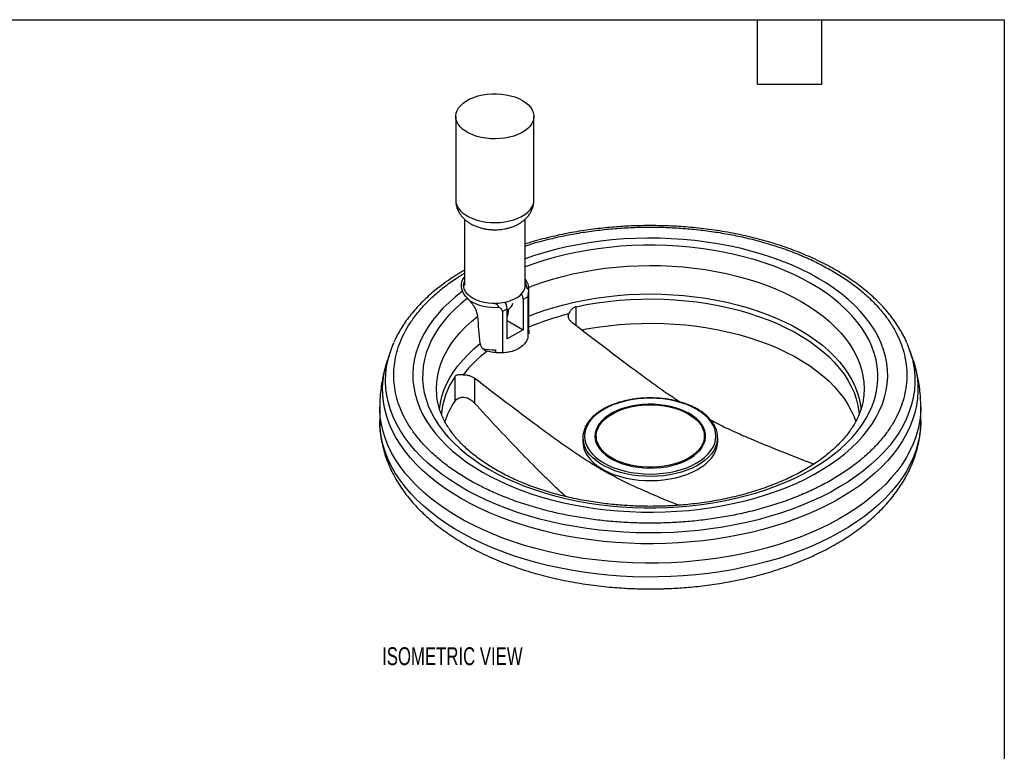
# Model space of a CAD drawing. Header units: inches. Extents: x 0.5 to 21.5, y 0.5 to 16.5.
# Tile 3 of 3: x 12.3 to 21.5, y 9.7 to 16.5. Entities that reach past the tile are written whole.
import ezdxf

# ---------------------------------------------------------------- set-up
doc = ezdxf.new("R2010")
doc.units = ezdxf.units.IN
doc.header["$LTSCALE"] = 2
doc.header["$MEASUREMENT"] = 0
doc.layers.add('TEXT', color=140, linetype='Continuous', lineweight=25)
doc.styles.add('SLDTEXTSTYLE0', font='TXT', dxfattribs={"width": 0.7})

msp = doc.modelspace()

# ---------------------------------------------------------------- linework, layer by layer
for p, q in [((16.389971, 15.599209), (16.389971, 14.818905)), ((17.117971, 14.818905), (17.117971, 15.599209)), ((16.470507, 14.641995), (16.470507, 14.022959)), ((17.037436, 14.022344), (17.037436, 14.641947)), ((17.043953, 14.035571), (17.037436, 14.031808)), ((17.069971, 13.60489), (17.069971, 14.002385)), ((16.739035, 13.859546), (16.732125, 13.855556)), ((17.061865, 13.917888), (17.018146, 13.89265)), ((17.018146, 13.89265), (17.018146, 13.610453)), ((17.061865, 13.917888), (17.061865, 13.530081)), ((16.868805, 13.806437), (16.825087, 13.781199)), ((16.825087, 13.781199), (16.825087, 13.393392)), ((16.868805, 13.52424), (16.868805, 13.806437)), ((16.879956, 13.775226), (16.879956, 13.802346)), ((17.510896, 13.650328), (17.510896, 13.824462)), ((16.868805, 13.696666), (17.018146, 13.610453)), ((17.018146, 13.610453), (16.868805, 13.52424)), ((17.069971, 13.60489), (17.069934, 13.602098)), ((17.069934, 13.602098), (17.069934, 13.571013)), ((15.781224, 13.409141), (15.753987, 13.327642)), ((16.758807, 13.422488), (16.758807, 13.395505)), ((20.650265, 13.327642), (20.623028, 13.409141)), ((16.381667, 13.172572), (16.381667, 12.945827)), ((16.565569, 13.15758), (16.565569, 12.924439)), ((16.213931, 12.987794), (16.213577, 12.991176)), ((15.682126, 12.889288), (15.682126, 12.760178)), ((20.722126, 12.760178), (20.722126, 12.889288)), ((17.574126, 12.60558), (17.574126, 12.566386)), ((17.698126, 12.618644), (17.698126, 12.566386)), ((17.698126, 12.566386), (17.698457, 12.555838)), ((18.705795, 12.555838), (18.706126, 12.566386)), ((18.706126, 12.566386), (18.706126, 12.618644)), ((18.830126, 12.566386), (18.830126, 12.60558))]:
    msp.add_line(p, q)
at = {"flags": 128}
for points in [[(17.011358, 15.747795), (17.041037, 15.72841), (17.066364, 15.707065), (17.086956, 15.684086), (17.1025, 15.65982), (17.112761, 15.634636), (17.117583, 15.608914), (17.116893, 15.583045), (17.110701, 15.557421), (17.099102, 15.532431), (17.082271, 15.508453), (17.060463, 15.48585), (17.034009, 15.464967), (17.00331, 15.446118), (16.968831, 15.429589), (16.931095, 15.415633), (16.890674, 15.404458), (16.848181, 15.396237), (16.80426, 15.391092), (16.759577, 15.389101), (16.714808, 15.390296), (16.670633, 15.394658), (16.627722, 15.402121), (16.586724, 15.412571), (16.548262, 15.42585), (16.512918, 15.441758), (16.481228, 15.460052), (16.453672, 15.480456), (16.430669, 15.502659), (16.412567, 15.526327), (16.39964, 15.551099), (16.392084, 15.576601), (16.390014, 15.602445), (16.393462, 15.62824), (16.402374, 15.653596), (16.416617, 15.678126), (16.435973, 15.701461), (16.460149, 15.723245), (16.48878, 15.743149), (16.521431, 15.760871), (16.557607, 15.776143), (16.596759, 15.788732), (16.638295, 15.798449), (16.681584, 15.805145), (16.725971, 15.808719), (16.770782, 15.809118), (16.815338, 15.806334), (16.858964, 15.800411), (16.900999, 15.791437), (16.940804, 15.77955), (16.977777, 15.764929), (17.011358, 15.747795)], [(16.389971, 14.818905), (16.392084, 14.796296), (16.39964, 14.770795), (16.412567, 14.746022), (16.430669, 14.722355), (16.453672, 14.700151), (16.481228, 14.679747), (16.512918, 14.661453), (16.548262, 14.645546), (16.586724, 14.632266), (16.627722, 14.621816), (16.670633, 14.614354), (16.714808, 14.609992), (16.759577, 14.608797), (16.80426, 14.610787), (16.848181, 14.615932), (16.890674, 14.624154), (16.931095, 14.635328), (16.968831, 14.649285), (17.00331, 14.665813), (17.034009, 14.684662), (17.060463, 14.705546), (17.082271, 14.728148), (17.099102, 14.752126), (17.110701, 14.777117), (17.116893, 14.802741), (17.117971, 14.818905)], [(16.453399, 13.968942), (16.388087, 13.917678), (16.32728, 13.8646), (16.27113, 13.809839), (16.219774, 13.753531), (16.173342, 13.695816), (16.131948, 13.636837), (16.095695, 13.576741), (16.064673, 13.515677), (16.03896, 13.453796), (16.018618, 13.391253), (16.003699, 13.328203), (15.99424, 13.264802), (15.990264, 13.201207), (15.99178, 13.137577), (15.998786, 13.07407), (16.011264, 13.010843), (16.029183, 12.948054), (16.052497, 12.885858), (16.081151, 12.824409), (16.115071, 12.763861), (16.154175, 12.704364), (16.198364, 12.646065), (16.24753, 12.589109), (16.30155, 12.533638), (16.360289, 12.47979), (16.423603, 12.427697), (16.491334, 12.37749), (16.563313, 12.329294), (16.639362, 12.283227), (16.719292, 12.239405), (16.802904, 12.197936), (16.889992, 12.158923), (16.980337, 12.122463), (17.073717, 12.088647), (17.1699, 12.057558), (17.268646, 12.029274), (17.36971, 12.003865), (17.472841, 11.981394), (17.577784, 11.961917), (17.684276, 11.945483), (17.792055, 11.932131), (17.900853, 11.921896), (18.010398, 11.914802), (18.12042, 11.910868), (18.230645, 11.910103), (18.340798, 11.912508), (18.450608, 11.918079), (18.5598, 11.926801), (18.668104, 11.938652), (18.775251, 11.953603), (18.880974, 11.971618), (18.985012, 11.99265), (19.087105, 12.016649), (19.187001, 12.043553), (19.284451, 12.073298), (19.379213, 12.105808), (19.471051, 12.141003), (19.559739, 12.178795), (19.645055, 12.219091), (19.726787, 12.261791), (19.804734, 12.306789), (19.8787, 12.353972), (19.948502, 12.403224), (20.013968, 12.454422), (20.074934, 12.507439), (20.131249, 12.562144), (20.182774, 12.618401), (20.229379, 12.676069), (20.27095, 12.735006), (20.307383, 12.795066), (20.338588, 12.856099), (20.364488, 12.917953), (20.385017, 12.980476), (20.400125, 13.043511), (20.409775, 13.106903), (20.413942, 13.170493), (20.412616, 13.234125), (20.405801, 13.297639), (20.393513, 13.360878), (20.375783, 13.423686), (20.352655, 13.485905), (20.324186, 13.547382), (20.290448, 13.607964), (20.251523, 13.6675), (20.207508, 13.725844), (20.158514, 13.782848), (20.104661, 13.838373), (20.046083, 13.89228), (19.982926, 13.944436), (19.915346, 13.99471), (19.843512, 14.042979), (19.767601, 14.089121), (19.687803, 14.133024), (19.604315, 14.174576), (19.517345, 14.213676), (19.427108, 14.250226), (19.33383, 14.284136), (19.237741, 14.315321), (19.13908, 14.343704), (19.038093, 14.369214), (18.935029, 14.391788), (18.830145, 14.41137), (18.723702, 14.427911), (18.615963, 14.44137), (18.507197, 14.451715), (18.397673, 14.458918), (18.287663, 14.462962), (18.177441, 14.463838), (18.06728, 14.461542), (17.957454, 14.456082), (17.848236, 14.447469), (17.739896, 14.435726), (17.632705, 14.420882), (17.526927, 14.402974), (17.422827, 14.382045), (17.320661, 14.358149), (17.220685, 14.331344), (17.123146, 14.301697), (17.037436, 14.272571)], [(16.498791, 13.903436), (16.436867, 13.85261), (16.37949, 13.800036), (16.326807, 13.745849), (16.278954, 13.690189), (16.236054, 13.633199), (16.198217, 13.575026), (16.165542, 13.51582), (16.138112, 13.455733), (16.115998, 13.394921), (16.099256, 13.333538), (16.087931, 13.271745), (16.082051, 13.209699), (16.081631, 13.147561), (16.086672, 13.085491), (16.097161, 13.023648), (16.113072, 12.962193), (16.134363, 12.901282), (16.16098, 12.841073), (16.192854, 12.781722), (16.229902, 12.72338), (16.27203, 12.666198), (16.319129, 12.610324), (16.371078, 12.555902), (16.427742, 12.503071), (16.488977, 12.451967), (16.554623, 12.402723), (16.624513, 12.355465), (16.698466, 12.310314), (16.776292, 12.267388), (16.857789, 12.226796), (16.942749, 12.188643), (17.030953, 12.153028), (17.122173, 12.120041), (17.216174, 12.089769), (17.312715, 12.062289), (17.411546, 12.037672), (17.512414, 12.015981), (17.615058, 11.997272), (17.719214, 11.981593), (17.824613, 11.968985), (17.930985, 11.959481), (18.038055, 11.953103), (18.145548, 11.94987), (18.253187, 11.949789), (18.360694, 11.952861), (18.467792, 11.959077), (18.574206, 11.968422), (18.679663, 11.980872), (18.783889, 11.996394), (18.886617, 12.014949), (18.987581, 12.036488), (19.086523, 12.060957), (19.183188, 12.088292), (19.277325, 12.118423), (19.368694, 12.151272), (19.457057, 12.186754), (19.542189, 12.224779), (19.62387, 12.265249), (19.701888, 12.308058), (19.776045, 12.353097), (19.846147, 12.400251), (19.912015, 12.449396), (19.97348, 12.500407), (20.030382, 12.553153), (20.082576, 12.607498), (20.129927, 12.663301), (20.172312, 12.720419), (20.209624, 12.778705), (20.241765, 12.838008), (20.268653, 12.898177), (20.290219, 12.959055), (20.306406, 13.020487), (20.317175, 13.082314), (20.322496, 13.144376), (20.322356, 13.206514), (20.316755, 13.268569), (20.305708, 13.330379), (20.289243, 13.391786), (20.267403, 13.452632), (20.240244, 13.51276), (20.207836, 13.572015), (20.170262, 13.630244), (20.127619, 13.687299), (20.080017, 13.74303), (20.027578, 13.797296), (19.970438, 13.849956), (19.908744, 13.900875), (19.842655, 13.949922), (19.77234, 13.996969), (19.697981, 14.041897), (19.619769, 14.084589), (19.537907, 14.124936), (19.452604, 14.162833), (19.36408, 14.198182), (19.272564, 14.230894), (19.178291, 14.260883), (19.081504, 14.288073), (18.982452, 14.312393), (18.88139, 14.333781), (18.778579, 14.352181), (18.674284, 14.367547), (18.568772, 14.379838), (18.462316, 14.389023), (18.355189, 14.395078), (18.247669, 14.397989), (18.140031, 14.397746), (18.032553, 14.394351), (17.925512, 14.387813), (17.819184, 14.378149), (17.713841, 14.365382), (17.609756, 14.349547), (17.507197, 14.330684), (17.406428, 14.308842), (17.307708, 14.284076), (17.211291, 14.256451), (17.117427, 14.226038), (17.037436, 14.197147)], [(17.069937, 14.005085), (17.111367, 14.021168), (17.200205, 14.05284), (17.291796, 14.081782), (17.385887, 14.107913), (17.482221, 14.131162), (17.580534, 14.151466), (17.680554, 14.168767), (17.782007, 14.183019), (17.884614, 14.194183), (17.988093, 14.202228), (18.092161, 14.207132), (18.196531, 14.208881), (18.300916, 14.20747), (18.40503, 14.202904), (18.508586, 14.195195), (18.6113, 14.184364), (18.71289, 14.170441), (18.813077, 14.153464), (18.911585, 14.13348), (19.008144, 14.110543), (19.102489, 14.084718), (19.194359, 14.056073), (19.283504, 14.02469), (19.369678, 13.990652), (19.452643, 13.954055), (19.532173, 13.914999), (19.608049, 13.87359), (19.680062, 13.829944), (19.748015, 13.784179), (19.81172, 13.736421), (19.871003, 13.686802), (19.9257, 13.635458), (19.975662, 13.582529), (20.020752, 13.528163), (20.060845, 13.472507), (20.095831, 13.415714), (20.125614, 13.357942), (20.150112, 13.299347), (20.169259, 13.240093), (20.183001, 13.18034), (20.1913, 13.120254), (20.194134, 13.06), (20.191495, 12.999742), (20.190199, 12.986667)], [(16.732125, 13.855556), (16.692373, 13.858891), (16.653797, 13.865357), (16.617132, 13.874829), (16.583078, 13.887128), (16.552284, 13.902019), (16.525339, 13.919217), (16.502757, 13.938395), (16.484967, 13.959186), (16.472311, 13.981194), (16.465029, 14.003999), (16.463259, 14.027166), (16.467037, 14.050253), (16.470507, 14.060435)], [(17.037436, 14.060435), (17.038176, 14.058519), (17.043953, 14.035571)], [(16.761015, 13.858062), (16.788517, 13.859231), (16.827337, 13.863588), (16.86473, 13.87102), (16.899966, 13.881385), (16.932361, 13.89448), (16.961284, 13.91005), (16.986172, 13.927792), (17.00654, 13.947361), (17.021992, 13.968376), (17.032228, 13.990428), (17.037047, 14.013088), (17.037436, 14.021652)], [(17.069971, 13.73635), (17.123589, 13.75741), (17.212, 13.789017), (17.303182, 13.81788), (17.396882, 13.843918), (17.492836, 13.867059), (17.590777, 13.887237), (17.690429, 13.904396), (17.791514, 13.918488), (17.893749, 13.929473), (17.996847, 13.937321), (18.10052, 13.94201), (18.204477, 13.943527), (18.308428, 13.941866), (18.412081, 13.937034), (18.515146, 13.929044), (18.617335, 13.917917), (18.718361, 13.903686), (18.817942, 13.886389), (18.915799, 13.866076), (19.011657, 13.842803), (19.105248, 13.816635), (19.196311, 13.787646), (19.28459, 13.755917), (19.369838, 13.721537), (19.451817, 13.684602), (19.530296, 13.645214), (19.605056, 13.603486), (19.675889, 13.559533), (19.742594, 13.513479), (19.804987, 13.465452), (19.862891, 13.415587), (19.916145, 13.364024), (19.9646, 13.310906), (20.00812, 13.256384), (20.046583, 13.200609), (20.079882, 13.143737), (20.107923, 13.085928), (20.130627, 13.027344), (20.147932, 12.968149), (20.159789, 12.908508), (20.16518, 12.862431)], [(17.510896, 13.824462), (17.609064, 13.844266), (17.708922, 13.861016), (17.810188, 13.874664), (17.912571, 13.885173), (18.01578, 13.892511), (18.11952, 13.896658), (18.223496, 13.897602), (18.32741, 13.895341), (18.430968, 13.88988), (18.533873, 13.881236), (18.635832, 13.869433), (18.736554, 13.854505), (18.835752, 13.836494), (18.933143, 13.815452), (19.028449, 13.791438), (19.121399, 13.764521), (19.211727, 13.734779), (19.299176, 13.702295), (19.383496, 13.667162), (19.464448, 13.629481), (19.541799, 13.589359), (19.61533, 13.54691), (19.684831, 13.502256), (19.750104, 13.455524), (19.810962, 13.406847), (19.867232, 13.356364), (19.918753, 13.304218), (19.965379, 13.25056), (20.006977, 13.19554), (20.043427, 13.139318), (20.074626, 13.082052), (20.100486, 13.023906), (20.120932, 12.965047), (20.135905, 12.905641), (20.145364, 12.845859), (20.147679, 12.820763)], [(16.213577, 12.991176), (16.212568, 13.001893), (16.210125, 13.062153), (16.213154, 13.122404), (16.221649, 13.182481), (16.235584, 13.242219), (16.254923, 13.301453), (16.279611, 13.36002), (16.309582, 13.417761), (16.344752, 13.474515), (16.385025, 13.530128), (16.430291, 13.584446), (16.480425, 13.63732), (16.535289, 13.688605), (16.594733, 13.73816)], [(17.565533, 13.609158), (17.609064, 13.617521), (17.708922, 13.634271), (17.810188, 13.64792), (17.912571, 13.658428), (18.01578, 13.665766), (18.11952, 13.669914), (18.223496, 13.670858), (18.32741, 13.668596), (18.430968, 13.663136), (18.533873, 13.654492), (18.635832, 13.642689), (18.736554, 13.62776), (18.835752, 13.609749), (18.933143, 13.588707), (19.028449, 13.564693), (19.121399, 13.537777), (19.211727, 13.508034), (19.299176, 13.47555), (19.383496, 13.440417), (19.464448, 13.402736), (19.541799, 13.362614), (19.61533, 13.320166), (19.684831, 13.275512), (19.750104, 13.228779), (19.810962, 13.180102), (19.867232, 13.129619), (19.918753, 13.077474), (19.965379, 13.023815), (20.006977, 12.968796), (20.043427, 12.912573), (20.074626, 12.855307), (20.100486, 12.797162), (20.1166, 12.752241)], [(16.239214, 12.864146), (16.239521, 12.867678), (16.247643, 12.927527), (16.261238, 12.987045), (16.280267, 13.046064), (16.304678, 13.104419), (16.334402, 13.161947), (16.369355, 13.218486), (16.40944, 13.27388), (16.454544, 13.327971), (16.504542, 13.38061), (16.559293, 13.431648), (16.618644, 13.480943)], [(20.650265, 13.327642), (20.656967, 13.306761), (20.674712, 13.240059), (20.687023, 13.172951), (20.69387, 13.105583), (20.69524, 13.038103), (20.69113, 12.970661), (20.681549, 12.903405), (20.666517, 12.836481), (20.646068, 12.770038), (20.620247, 12.704221), (20.58911, 12.639175), (20.552726, 12.575043), (20.511174, 12.511966), (20.464548, 12.450083), (20.412947, 12.389529), (20.356487, 12.330439), (20.295291, 12.272941), (20.229494, 12.217162), (20.15924, 12.163224), (20.084685, 12.111247), (20.00599, 12.061345), (19.923331, 12.013627), (19.836888, 11.968198), (19.746851, 11.925157), (19.653419, 11.884601), (19.556797, 11.846617), (19.457196, 11.811289), (19.354837, 11.778696), (19.249944, 11.748907), (19.142748, 11.72199), (19.033483, 11.698003), (18.922392, 11.676999), (18.809717, 11.659024), (18.695706, 11.644118), (18.580611, 11.632313), (18.464683, 11.623635), (18.348178, 11.618104), (18.231352, 11.615731), (18.114462, 11.616522), (17.997765, 11.620475), (17.881517, 11.627582), (17.765974, 11.637826), (17.651389, 11.651185), (17.538015, 11.66763), (17.426101, 11.687125), (17.315893, 11.709627), (17.207633, 11.735086), (17.101559, 11.763447), (16.997904, 11.794646), (16.896897, 11.828616), (16.798758, 11.865282), (16.703705, 11.904563), (16.611945, 11.946373), (16.523681, 11.99062), (16.439107, 12.037206), (16.358408, 12.08603), (16.281762, 12.136984), (16.209337, 12.189955), (16.141293, 12.244829), (16.077779, 12.301483), (16.018935, 12.359793), (15.96489, 12.419632), (15.915763, 12.480867), (15.871661, 12.543364), (15.832683, 12.606986), (15.798913, 12.671592), (15.770426, 12.737042), (15.747285, 12.80319), (15.729539, 12.869892), (15.717229, 12.937001), (15.710382, 13.004368), (15.709011, 13.071848), (15.713122, 13.13929), (15.722703, 13.206546), (15.737735, 13.27347), (15.753987, 13.327642)], [(20.643609, 13.33788), (20.648738, 13.315564), (20.66041, 13.248668), (20.666597, 13.181528), (20.667285, 13.114295), (20.662472, 13.047118), (20.652169, 12.980147), (20.636399, 12.913531), (20.615197, 12.84742), (20.588611, 12.78196), (20.5567, 12.717299), (20.519534, 12.653579), (20.477198, 12.590944), (20.429785, 12.529533), (20.377401, 12.469483), (20.320163, 12.410928), (20.258199, 12.353999), (20.191647, 12.298822), (20.120656, 12.245522), (20.045384, 12.194216), (19.965999, 12.145019), (19.882678, 12.098042), (19.795607, 12.053389), (19.70498, 12.011159), (19.611, 11.971447), (19.513876, 11.934341), (19.413825, 11.899925), (19.31107, 11.868275), (19.205841, 11.839461), (19.098372, 11.813548), (18.988903, 11.790594), (18.877678, 11.770649), (18.764947, 11.75376), (18.650959, 11.739962), (18.53597, 11.729288), (18.420235, 11.72176), (18.304015, 11.717395), (18.187566, 11.716204), (18.071151, 11.718189), (17.955027, 11.723346), (17.839455, 11.731662), (17.724692, 11.74312), (17.610995, 11.757694), (17.498616, 11.775351), (17.387808, 11.796052), (17.278816, 11.819751), (17.171885, 11.846395), (17.067252, 11.875924), (16.965152, 11.908273), (16.865812, 11.943369), (16.769454, 11.981134), (16.676293, 12.021484), (16.586537, 12.064329), (16.500385, 12.109573), (16.418031, 12.157115), (16.339658, 12.206849), (16.26544, 12.258664), (16.195544, 12.312445), (16.130126, 12.368071), (16.069331, 12.425419), (16.013295, 12.48436), (15.962144, 12.544763), (15.91599, 12.606493), (15.874938, 12.669413), (15.839079, 12.733381), (15.808492, 12.798256), (15.783247, 12.863892), (15.763399, 12.930143), (15.748993, 12.996862), (15.740061, 13.063898), (15.736623, 13.131104), (15.738686, 13.198328), (15.746246, 13.265421), (15.759286, 13.332233), (15.763474, 13.349164)], [(20.722126, 12.889241), (20.722083, 12.880824), (20.718672, 12.813151), (20.709811, 12.745643), (20.695519, 12.678446), (20.675826, 12.611706), (20.650777, 12.545566), (20.620423, 12.480171), (20.584833, 12.415663), (20.544082, 12.35218), (20.498259, 12.28986), (20.447462, 12.228838), (20.391803, 12.169247), (20.331402, 12.111215), (20.266389, 12.054869), (20.196905, 12.000329), (20.123102, 11.947715), (20.045137, 11.89714), (19.963181, 11.848714), (19.877412, 11.802542), (19.788013, 11.758723), (19.69518, 11.717353), (19.599114, 11.678521), (19.500022, 11.642311), (19.398119, 11.608802), (19.293626, 11.578066), (19.186768, 11.55017), (19.077779, 11.525174), (18.966892, 11.503132), (18.85435, 11.484093), (18.740395, 11.468097), (18.625274, 11.455179), (18.509237, 11.445366), (18.392534, 11.438681), (18.275419, 11.435138), (18.158146, 11.434744), (18.040968, 11.437501), (17.924138, 11.443401), (17.807911, 11.452433), (17.692538, 11.464577), (17.578268, 11.479807), (17.465349, 11.498089), (17.354026, 11.519384), (17.24454, 11.543646), (17.137128, 11.570823), (17.032022, 11.600855), (16.929451, 11.633677), (16.829636, 11.669219), (16.732793, 11.707403), (16.639133, 11.748147), (16.548857, 11.791363), (16.462162, 11.836956), (16.379236, 11.884828), (16.300258, 11.934876), (16.225398, 11.986991), (16.15482, 12.04106), (16.088676, 12.096966), (16.027109, 12.154588), (15.970253, 12.213801), (15.91823, 12.274478), (15.871154, 12.336485), (15.829126, 12.39969), (15.792238, 12.463956), (15.760569, 12.529142), (15.734188, 12.595109), (15.713151, 12.661712), (15.697506, 12.728809), (15.687284, 12.796253), (15.68251, 12.863899), (15.682126, 12.889244)], [(18.566487, 12.828986), (18.527092, 12.849499), (18.484252, 12.867564), (18.438422, 12.882991), (18.390087, 12.895616), (18.339759, 12.905305), (18.287972, 12.911955), (18.235275, 12.915496), (18.182227, 12.91589), (18.12939, 12.913134), (18.077324, 12.907255), (18.026581, 12.898318), (17.977699, 12.886416), (17.931195, 12.871675), (17.887564, 12.854252), (17.847267, 12.834332), (17.810731, 12.812125), (17.778345, 12.787868), (17.750451, 12.761816), (17.727344, 12.734247), (17.70927, 12.705453), (17.696421, 12.675738), (17.688932, 12.645418), (17.686884, 12.614815), (17.690297, 12.584252), (17.699135, 12.554053), (17.713306, 12.524539), (17.732658, 12.496023), (17.756986, 12.468806), (17.786033, 12.443178), (17.819491, 12.41941), (17.857004, 12.397754), (17.898177, 12.378439), (17.942571, 12.361671), (17.989716, 12.347626), (18.039113, 12.336454), (18.090238, 12.328274), (18.142549, 12.323172), (18.195492, 12.321201), (18.248505, 12.322384), (18.301026, 12.326707), (18.352499, 12.334125), (18.402378, 12.344559), (18.450134, 12.357898), (18.495261, 12.374001), (18.537281, 12.392697), (18.575748, 12.413789), (18.610255, 12.437052), (18.640435, 12.46224), (18.66597, 12.489085), (18.686587, 12.517305), (18.702069, 12.546598), (18.712251, 12.576655), (18.717027, 12.607157), (18.716343, 12.637781), (18.71021, 12.668202), (18.69869, 12.698098), (18.681906, 12.727152), (18.660037, 12.755055), (18.633314, 12.781513), (18.60202, 12.806244), (18.566487, 12.828986)], [(18.558508, 12.824379), (18.593808, 12.801747), (18.624816, 12.777109), (18.651193, 12.750734), (18.67265, 12.722913), (18.688953, 12.693949), (18.699921, 12.66416), (18.705435, 12.633872), (18.705435, 12.603417), (18.699921, 12.573129), (18.688953, 12.54334), (18.67265, 12.514376), (18.651193, 12.486555), (18.624816, 12.46018), (18.593808, 12.435542), (18.558508, 12.41291), (18.519303, 12.392532), (18.476624, 12.374631), (18.430937, 12.359403), (18.382743, 12.347016), (18.332571, 12.337605), (18.280969, 12.331274), (18.228503, 12.32809), (18.175749, 12.32809), (18.123283, 12.331274), (18.071681, 12.337605), (18.021508, 12.347016), (17.973315, 12.359403), (17.927628, 12.374631), (17.884948, 12.392532), (17.845744, 12.41291), (17.810444, 12.435542), (17.779436, 12.46018), (17.753059, 12.486555), (17.731601, 12.514376), (17.715299, 12.54334), (17.704331, 12.573129), (17.698817, 12.603417), (17.698817, 12.633872), (17.704331, 12.66416), (17.715299, 12.693949), (17.731601, 12.722913), (17.753059, 12.750734), (17.779436, 12.777109), (17.810444, 12.801747), (17.845744, 12.824379), (17.884948, 12.844757), (17.927628, 12.862658), (17.973315, 12.877886), (18.021508, 12.890273), (18.071681, 12.899684), (18.123283, 12.906015), (18.175749, 12.909199), (18.228503, 12.909199), (18.280969, 12.906015), (18.332571, 12.899684), (18.382743, 12.890273), (18.430937, 12.877886), (18.476624, 12.862658), (18.519303, 12.844757), (18.558508, 12.824379)], [(20.722126, 12.760178), (20.722083, 12.751715), (20.718672, 12.684042), (20.709811, 12.616534), (20.695519, 12.549336), (20.675826, 12.482596), (20.650777, 12.416457), (20.620423, 12.351062), (20.584833, 12.286553), (20.544082, 12.22307), (20.498259, 12.16075), (20.447462, 12.099729), (20.391803, 12.040138), (20.331402, 11.982106), (20.266389, 11.925759), (20.196905, 11.87122), (20.123102, 11.818606), (20.045137, 11.768031), (19.963181, 11.719605), (19.877412, 11.673432), (19.788013, 11.629613), (19.69518, 11.588243), (19.599114, 11.549411), (19.500022, 11.513201), (19.398119, 11.479692), (19.293626, 11.448956), (19.186768, 11.42106), (19.077779, 11.396064), (18.966892, 11.374023), (18.85435, 11.354983), (18.740395, 11.338987), (18.625274, 11.326069), (18.509237, 11.316257), (18.392534, 11.309572), (18.275419, 11.306029), (18.158146, 11.305635), (18.040968, 11.308391), (17.924138, 11.314292), (17.807911, 11.323324), (17.692538, 11.335468), (17.578268, 11.350697), (17.465349, 11.36898), (17.354026, 11.390275), (17.24454, 11.414537), (17.137128, 11.441713), (17.032022, 11.471745), (16.929451, 11.504568), (16.829636, 11.54011), (16.732793, 11.578294), (16.639133, 11.619038), (16.548857, 11.662253), (16.462162, 11.707846), (16.379236, 11.755719), (16.300258, 11.805766), (16.225398, 11.857881), (16.15482, 11.91195), (16.088676, 11.967856), (16.027109, 12.025478), (15.970253, 12.084692), (15.91823, 12.145368), (15.871154, 12.207376), (15.829126, 12.270581), (15.792238, 12.334846), (15.760569, 12.400033), (15.734188, 12.465999), (15.713151, 12.532603), (15.697506, 12.599699), (15.687284, 12.667143), (15.68251, 12.734789), (15.682126, 12.760178)], [(17.574126, 12.566386), (17.576239, 12.536671), (17.583809, 12.502967), (17.596813, 12.469821), (17.615137, 12.437523), (17.638619, 12.406358), (17.667053, 12.376599), (17.700189, 12.348508), (17.737737, 12.322331), (17.779365, 12.2983), (17.824709, 12.276624), (17.873369, 12.257495), (17.924919, 12.24108), (17.978905, 12.227524), (18.034852, 12.216946), (18.092269, 12.209439), (18.150652, 12.205069), (18.209487, 12.203874), (18.268258, 12.205865), (18.326447, 12.211024), (18.383544, 12.219306), (18.439046, 12.230638), (18.492467, 12.244921), (18.543336, 12.262029), (18.591206, 12.281811), (18.635657, 12.304095), (18.676298, 12.328683), (18.712772, 12.35536), (18.744759, 12.383892), (18.771977, 12.414028), (18.794187, 12.445502), (18.811194, 12.478039), (18.822848, 12.511352), (18.829048, 12.545149), (18.830126, 12.566386)], [(18.811016, 12.516825), (18.794187, 12.484696), (18.771977, 12.453222), (18.744759, 12.423086), (18.712772, 12.394554), (18.676298, 12.367877), (18.635657, 12.343289), (18.591206, 12.321005), (18.543336, 12.301223), (18.492467, 12.284115), (18.439046, 12.269832), (18.383544, 12.2585), (18.326447, 12.250218), (18.268258, 12.245059), (18.209487, 12.243068), (18.150652, 12.244263), (18.092269, 12.248633), (18.034852, 12.25614), (17.978905, 12.266718), (17.924919, 12.280274), (17.873369, 12.296689), (17.824709, 12.315818), (17.779365, 12.337494), (17.737737, 12.361525), (17.700189, 12.387702), (17.667053, 12.415793), (17.638619, 12.445552), (17.615137, 12.476717), (17.596813, 12.509015), (17.594487, 12.514014)]]:
    msp.add_lwpolyline(points, dxfattribs=at)
for centre, radius, start, end in [((16.556175, 14.023357), 0.116292, 137.4480113, 207.8991744), ((16.948953, 14.00112), 0.120559, 350.7995866, 42.7828261), ((16.906129, 13.888942), 0.112079, 1.8954977, 29.525661), ((16.746288, 14.268845), 0.449809, 238.9923746, 275.5194544), ((16.751055, 13.801374), 0.117859, 2.4620931, 34.0788923), ((16.834659, 13.879417), 0.090315, 292.2146845, 345.4095484), ((16.831332, 13.776315), 0.048636, 320.3980054, 358.7174212), ((18.043755, 11.337623), 2.493457, 103.9694516, 112.9878316), ((16.656686, 13.117166), 0.922849, 156.2305946, 165.4400284), ((19.753554, 13.119346), 0.916491, 13.7948639, 23.7960176), ((17.389016, 12.474471), 1.172993, 127.0516234, 142.3800596), ((16.753062, 13.948604), 0.526147, 257.486211, 270.625686), ((16.991691, 12.757596), 0.73779, 145.7740829, 175.3051318), ((17.041172, 12.505877), 0.792783, 146.2930655, 161.7278821), ((16.436511, 12.908655), 0.066255, 126.8640628, 145.8712693), ((17.792454, 12.605552), 0.218106, 155.9578334, 204.8154026), ((18.611424, 12.605619), 0.218452, 336.0167377, 25.1327235)]:
    msp.add_arc(centre, radius, start, end)
for points, knots in [([(16.390313, 14.819023), (16.390204, 14.81713), (16.389453, 14.804106), (16.392827, 14.779657), (16.400877, 14.746298), (16.41416, 14.714747), (16.431487, 14.685532), (16.452374, 14.658952), (16.477108, 14.634486), (16.505358, 14.612506), (16.536528, 14.593388), (16.569715, 14.577438), (16.603747, 14.564803), (16.637527, 14.555354), (16.667866, 14.549226), (16.695315, 14.545378), (16.722979, 14.542777), (16.742751, 14.542411), (16.753971, 14.542203)], [0, 0, 0, 0, 0.0114848, 0.07900462, 0.14812068, 0.21954346, 0.28621189, 0.35471455, 0.42528163, 0.49770375, 0.57111894, 0.64415843, 0.71506141, 0.78206454, 0.84496265, 0.89003332, 0.93759388, 1, 1, 1, 1]), ([(16.753971, 14.542203), (16.768806, 14.542552), (16.789516, 14.543039), (16.819647, 14.546262), (16.844815, 14.550058), (16.874207, 14.55637), (16.904208, 14.564915), (16.934527, 14.576023), (16.964409, 14.589817), (16.993219, 14.606402), (17.02031, 14.625794), (17.045061, 14.647912), (17.066922, 14.672591), (17.085417, 14.699601), (17.100202, 14.728665), (17.110761, 14.759463), (17.11703, 14.789655), (17.117434, 14.809533), (17.117617, 14.818529)], [0, 0, 0, 0, 0.08255833, 0.11525404, 0.16955099, 0.22565211, 0.2857622, 0.34850726, 0.41337983, 0.47981392, 0.54706508, 0.6144617, 0.68148654, 0.74793171, 0.81388584, 0.87962614, 0.94552552, 1, 1, 1, 1]), ([(18.202126, 14.580952), (18.164048, 14.580672), (18.110718, 14.580279), (18.032182, 14.57766), (17.965538, 14.574545), (17.886276, 14.569342), (17.803373, 14.562277), (17.716991, 14.553098), (17.628457, 14.541737), (17.538579, 14.52813), (17.44801, 14.512245), (17.35728, 14.494059), (17.266794, 14.4736), (17.177028, 14.45076), (17.100357, 14.429458), (17.054426, 14.414938), (17.037436, 14.409567)], [0, 0, 0, 0, 0.09415326, 0.13186579, 0.19451023, 0.25946415, 0.32907138, 0.40165277, 0.47653237, 0.55317057, 0.63118427, 0.71029048, 0.79027654, 0.87097984, 0.95227414, 1, 1, 1, 1]), ([(17.037436, 14.390672), (17.052809, 14.39591), (17.122072, 14.419508), (17.243822, 14.451764), (17.401242, 14.487979), (17.554817, 14.516069), (17.712603, 14.538416), (17.873817, 14.554584), (18.037431, 14.564385), (18.202121, 14.567663), (18.36681, 14.564385), (18.530426, 14.554587), (18.691634, 14.538411), (18.849445, 14.516089), (19.002929, 14.487908), (19.160708, 14.452053), (19.320595, 14.407719), (19.479674, 14.354495), (19.627531, 14.295767), (19.765712, 14.232388), (19.849873, 14.1858), (19.891982, 14.16249)], [0, 0, 0, 0, 0.01730657, 0.07797568, 0.12958209, 0.18161318, 0.23403948, 0.2870188, 0.34015798, 0.39342556, 0.44668827, 0.49982748, 0.55281165, 0.60523315, 0.65726431, 0.70887545, 0.76954122, 0.82909002, 0.88698174, 0.94345201, 1, 1, 1, 1]), ([(20.590278, 13.493277), (20.589347, 13.495592), (20.579408, 13.520293), (20.556631, 13.564329), (20.522071, 13.625277), (20.484071, 13.683088), (20.442083, 13.739882), (20.396036, 13.795513), (20.346065, 13.849881), (20.292263, 13.902879), (20.234745, 13.95441), (20.173626, 14.004384), (20.109031, 14.052713), (20.041087, 14.099316), (19.969929, 14.144117), (19.895695, 14.187043), (19.818528, 14.228027), (19.738574, 14.267006), (19.655984, 14.303919), (19.570915, 14.338711), (19.483529, 14.371327), (19.393998, 14.401717), (19.302501, 14.429834), (19.209228, 14.455635), (19.11439, 14.479079), (19.018219, 14.500129), (18.920996, 14.51875), (18.823079, 14.534909), (18.725005, 14.548574), (18.627748, 14.559702), (18.533759, 14.568198), (18.448926, 14.573973), (18.374638, 14.577584), (18.29443, 14.580303), (18.237592, 14.580703), (18.202126, 14.580952)], [0, 0, 0, 0, 0.00363215, 0.038758, 0.07053276, 0.10239503, 0.13433217, 0.16633216, 0.19838238, 0.23047052, 0.26258522, 0.29471638, 0.32685532, 0.35899477, 0.39112825, 0.42324962, 0.45535517, 0.48744153, 0.51950558, 0.55154409, 0.58355339, 0.61552897, 0.64746485, 0.67935265, 0.7111802, 0.74292892, 0.7745691, 0.80605035, 0.83728008, 0.86806843, 0.89795711, 0.92548432, 0.94727814, 0.9671026, 1, 1, 1, 1]), ([(19.891982, 14.16249), (19.932358, 14.138182), (20.013058, 14.089597), (20.122843, 14.00983), (20.224575, 13.924475), (20.316773, 13.83264), (20.393571, 13.740339), (20.45568, 13.649256), (20.504498, 13.560652), (20.543165, 13.46955), (20.571185, 13.376486), (20.58816, 13.282033), (20.593838, 13.18696), (20.58816, 13.091887), (20.571187, 12.997433), (20.543168, 12.90437), (20.5045, 12.813268), (20.455685, 12.724663), (20.393572, 12.633581), (20.316785, 12.541273), (20.22455, 12.449463), (20.122962, 12.364026), (20.012661, 12.284551), (19.893485, 12.21056), (19.765316, 12.14176), (19.62765, 12.078087), (19.479653, 12.01944), (19.320612, 11.966192), (19.160713, 11.921864), (19.002939, 11.886007), (18.849454, 11.857826), (18.691644, 11.835504), (18.530436, 11.819328), (18.36682, 11.809529), (18.202131, 11.806251), (18.037442, 11.809529), (17.873826, 11.819327), (17.712618, 11.835502), (17.554807, 11.857824), (17.401322, 11.886005), (17.243546, 11.921862), (17.083648, 11.96619), (16.92461, 12.019436), (16.776613, 12.078082), (16.638943, 12.141757), (16.510774, 12.210556), (16.391596, 12.284547), (16.2813, 12.364019), (16.179708, 12.449456), (16.08747, 12.541269), (16.010683, 12.633576), (15.948571, 12.724657), (15.899754, 12.813262), (15.861086, 12.904364), (15.833067, 12.997428), (15.816092, 13.091881), (15.810414, 13.186954), (15.816092, 13.282027), (15.833065, 13.376481), (15.861084, 13.469544), (15.899751, 13.560646), (15.948568, 13.649251), (16.010675, 13.740335), (16.087485, 13.83263), (16.179635, 13.924488), (16.281529, 14.009758), (16.378054, 14.080545), (16.444374, 14.120722), (16.470507, 14.136553)], [0, 0, 0, 0, 0.015621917, 0.031223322, 0.04721627, 0.063668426, 0.080429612, 0.09468703, 0.109061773, 0.1235457, 0.138182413, 0.152863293, 0.167579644, 0.182294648, 0.196975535, 0.211613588, 0.226096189, 0.240470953, 0.254729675, 0.271489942, 0.287941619, 0.303935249, 0.319536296, 0.33515929, 0.35078085, 0.366382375, 0.382375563, 0.398827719, 0.415588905, 0.429846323, 0.444221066, 0.458704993, 0.473341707, 0.488022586, 0.502738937, 0.517453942, 0.532134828, 0.546772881, 0.561255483, 0.575630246, 0.589888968, 0.606649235, 0.623100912, 0.639094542, 0.654695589, 0.670318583, 0.685940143, 0.701541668, 0.717534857, 0.733987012, 0.750748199, 0.765005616, 0.779380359, 0.793864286, 0.808501, 0.823181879, 0.83789823, 0.852613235, 0.867294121, 0.881932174, 0.896414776, 0.91078954, 0.925048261, 0.941808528, 0.958260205, 0.974253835, 0.989854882, 1, 1, 1, 1]), ([(16.470507, 14.16447), (16.460791, 14.158947), (16.426651, 14.13954), (16.371113, 14.104342), (16.303969, 14.058957), (16.240114, 14.011717), (16.179449, 13.962831), (16.122162, 13.912326), (16.068356, 13.86028), (16.018153, 13.806758), (15.971656, 13.751833), (15.928996, 13.695573), (15.890192, 13.638068), (15.855666, 13.57933), (15.830268, 13.531005), (15.817976, 13.501983), (15.814268, 13.493227)], [0, 0, 0, 0, 0.0307721, 0.10813719, 0.18563224, 0.26324369, 0.34096133, 0.41877763, 0.49668675, 0.57468471, 0.65276982, 0.73094342, 0.80921118, 0.88758482, 0.96608419, 1, 1, 1, 1]), ([(17.067962, 13.981844), (17.065905, 13.983994), (17.063964, 13.986264), (17.060319, 13.991054), (17.058614, 13.993588), (17.054095, 14.00114), (17.051773, 14.006249), (17.048238, 14.015717), (17.046965, 14.020196), (17.045058, 14.028352), (17.044406, 14.032099), (17.043953, 14.035571)], [0, 0, 0, 0, 0.125, 0.125, 0.25, 0.25, 0.5, 0.5, 0.75, 0.75, 1, 1, 1, 1]), ([(17.067962, 13.981844), (17.067439, 13.976628), (17.066841, 13.971343), (17.065574, 13.960592), (17.064899, 13.955094), (17.063614, 13.943968), (17.063013, 13.938419), (17.062127, 13.927564), (17.061865, 13.922502), (17.061865, 13.917888)], [0, 0, 0, 0, 0.25, 0.25, 0.5, 0.5, 0.75, 0.75, 1, 1, 1, 1]), ([(16.594733, 13.73816), (16.593418, 13.752751), (16.589695, 13.767547), (16.577849, 13.797871), (16.570018, 13.812646), (16.556068, 13.834511), (16.551129, 13.841616), (16.540951, 13.855338), (16.53569, 13.86199), (16.52493, 13.87494), (16.519524, 13.881123), (16.508984, 13.892754), (16.503815, 13.898244), (16.498791, 13.903436)], [0, 0, 0, 0, 0.25, 0.25, 0.5, 0.5, 0.625, 0.625, 0.75, 0.75, 0.875, 0.875, 1, 1, 1, 1]), ([(16.789553, 13.821122), (16.788833, 13.824044), (16.787795, 13.826835), (16.785032, 13.832134), (16.783289, 13.834646), (16.777332, 13.841368), (16.772289, 13.844906), (16.761546, 13.850213), (16.755734, 13.852072), (16.744073, 13.854598), (16.738138, 13.855295), (16.732125, 13.855556)], [0, 0, 0, 0, 0.125, 0.125, 0.25, 0.25, 0.5, 0.5, 0.75, 0.75, 1, 1, 1, 1]), ([(16.825087, 13.781199), (16.825087, 13.785811), (16.823955, 13.790141), (16.819917, 13.798148), (16.817117, 13.801693), (16.810446, 13.80823), (16.806654, 13.811136), (16.798522, 13.816451), (16.79416, 13.81887), (16.789553, 13.821122)], [0, 0, 0, 0, 0.25, 0.25, 0.5, 0.5, 0.75, 0.75, 1, 1, 1, 1]), ([(16.868805, 13.730699), (16.871492, 13.736673), (16.876956, 13.748826), (16.880229, 13.764298), (16.879588, 13.773174), (16.879438, 13.775262)], [0, 0, 0, 0, 0.42514919, 0.86478407, 1, 1, 1, 1]), ([(17.510896, 13.824462), (17.50204, 13.822521), (17.493927, 13.818883), (17.478941, 13.809178), (17.472343, 13.803329), (17.4607, 13.790757), (17.455607, 13.783936), (17.44732, 13.770463), (17.444033, 13.763664), (17.441823, 13.757335)], [0, 0, 0, 0, 0.25, 0.25, 0.5, 0.5, 0.75, 0.75, 1, 1, 1, 1]), ([(17.471457, 13.680538), (17.464632, 13.68579), (17.45883, 13.691488), (17.451605, 13.700677), (17.449433, 13.703872), (17.445691, 13.710352), (17.442542, 13.716916), (17.44055, 13.723644), (17.439153, 13.730456), (17.438756, 13.733908), (17.438501, 13.744101), (17.439534, 13.750778), (17.441823, 13.757335)], [0, 0, 0, 0, 0.25, 0.25, 0.375, 0.375, 0.5, 0.625, 0.625, 0.75, 0.75, 1, 1, 1, 1]), ([(17.471457, 13.680538), (17.570501, 13.604421), (17.768586, 13.452191), (18.016925, 13.265097), (18.216338, 13.118876), (18.3555, 13.019678), (18.444975, 12.961119), (18.484119, 12.9355)], [0, 0, 0, 0, 0.29453697, 0.58906222, 0.73694247, 0.88491435, 1, 1, 1, 1]), ([(17.05938, 13.529323), (17.058571, 13.526291), (17.054624, 13.511481), (17.038942, 13.487356), (17.01243, 13.458434), (16.97837, 13.434267), (16.938317, 13.415371), (16.893556, 13.402), (16.845033, 13.394561), (16.79273, 13.392999), (16.737619, 13.397608), (16.700705, 13.406289), (16.682247, 13.410629)], [0, 0, 0, 0, 0.02789498, 0.13623381, 0.24304486, 0.34985143, 0.45502966, 0.56021194, 0.66530624, 0.7704095, 0.88519914, 1, 1, 1, 1]), ([(16.618644, 13.480943), (16.619352, 13.473554), (16.621374, 13.466103), (16.628101, 13.451237), (16.632641, 13.444209), (16.644095, 13.431258), (16.650747, 13.425645), (16.665752, 13.416382), (16.673757, 13.412937), (16.682247, 13.410629)], [0, 0, 0, 0, 0.25, 0.25, 0.5, 0.5, 0.75, 0.75, 1, 1, 1, 1]), ([(15.754507, 13.327939), (15.747814, 13.307558), (15.732632, 13.261325), (15.714367, 13.187679), (15.698838, 13.107654), (15.688395, 13.026894), (15.682707, 12.953981), (15.682664, 12.90803), (15.682646, 12.889219)], [0, 0, 0, 0, 0.14419901, 0.32709182, 0.50945793, 0.69157708, 0.87373748, 1, 1, 1, 1]), ([(20.721604, 12.889213), (20.721753, 12.897637), (20.722382, 12.933338), (20.718517, 12.99642), (20.709852, 13.078227), (20.695977, 13.159899), (20.676705, 13.241048), (20.661012, 13.297689), (20.65042, 13.326703), (20.649444, 13.329374)], [0, 0, 0, 0, 0.05637185, 0.23890864, 0.42231751, 0.60690115, 0.79299285, 0.980938, 1, 1, 1, 1]), ([(16.459914, 13.190491), (16.45081, 13.190298), (16.442399, 13.190257), (16.426605, 13.189827), (16.419199, 13.189446), (16.409238, 13.188104), (16.406087, 13.187527), (16.400104, 13.185977), (16.39727, 13.184997), (16.39206, 13.182523), (16.389666, 13.181024), (16.385311, 13.177334), (16.383346, 13.175125), (16.381667, 13.172572)], [0, 0, 0, 0, 0.25, 0.25, 0.5, 0.5, 0.625, 0.625, 0.75, 0.75, 0.875, 0.875, 1, 1, 1, 1]), ([(16.459914, 13.190491), (16.469329, 13.19069), (16.478814, 13.190086), (16.49314, 13.18802), (16.497967, 13.187126), (16.507448, 13.184978), (16.516759, 13.182474), (16.525741, 13.179276), (16.534554, 13.175723), (16.538871, 13.173767), (16.551206, 13.167527), (16.558744, 13.162831), (16.565569, 13.15758)], [0, 0, 0, 0, 0.25, 0.25, 0.375, 0.375, 0.5, 0.625, 0.625, 0.75, 0.75, 1, 1, 1, 1]), ([(18.466835, 11.974533), (18.423828, 11.991718), (18.331001, 12.028808), (18.187912, 12.089298), (18.037629, 12.156322), (17.886851, 12.23007), (17.737123, 12.31196), (17.588836, 12.403626), (17.442296, 12.502108), (17.296215, 12.606079), (17.101297, 12.749555), (16.857687, 12.933058), (16.662943, 13.082738), (16.565569, 13.15758)], [0, 0, 0, 0, 0.06814935, 0.14709311, 0.22608578, 0.30500762, 0.38385471, 0.46053252, 0.5372742, 0.61407712, 0.6908385, 0.84541644, 1, 1, 1, 1]), ([(18.202126, 11.964427), (18.168119, 11.964692), (18.120397, 11.965064), (18.050051, 11.967547), (17.990195, 11.970513), (17.919065, 11.975469), (17.844743, 11.9822), (17.76743, 11.990937), (17.688366, 12.001739), (17.608325, 12.014652), (17.527942, 12.029694), (17.44773, 12.046861), (17.368121, 12.066135), (17.289489, 12.087481), (17.212158, 12.110856), (17.136421, 12.136204), (17.062538, 12.16346), (16.990748, 12.192553), (16.921266, 12.223402), (16.854288, 12.255922), (16.789992, 12.290023), (16.72854, 12.325608), (16.670075, 12.36258), (16.614724, 12.400838), (16.562603, 12.440282), (16.51381, 12.48081), (16.468429, 12.522327), (16.426526, 12.564743), (16.388157, 12.607981), (16.353363, 12.651978), (16.322182, 12.696692), (16.29465, 12.742105), (16.270797, 12.788229), (16.250713, 12.835107), (16.234358, 12.882818), (16.222344, 12.931456), (16.215566, 12.967497), (16.214221, 12.987333), (16.213996, 12.990647)], [0, 0, 0, 0, 0.0331417, 0.04650663, 0.06869136, 0.09169988, 0.11635478, 0.14205433, 0.16855377, 0.19565705, 0.22322402, 0.25115031, 0.27935678, 0.30778232, 0.33637901, 0.36510892, 0.39394186, 0.42285385, 0.45182614, 0.48084455, 0.50989917, 0.53898424, 0.56809831, 0.59724458, 0.62643141, 0.65566891, 0.68497668, 0.71438225, 0.74392227, 0.77364397, 0.80360675, 0.83388342, 0.86456076, 0.8957384, 0.92752423, 0.96002392, 0.99332167, 1, 1, 1, 1]), ([(16.396763, 12.961663), (16.402148, 12.965808), (16.408277, 12.969467), (16.421971, 12.975558), (16.429588, 12.977974), (16.441457, 12.98016), (16.445511, 12.980661), (16.453804, 12.981146), (16.458072, 12.981127), (16.470767, 12.980216), (16.479173, 12.978499), (16.487438, 12.975571)], [0, 0, 0, 0, 0.25, 0.25, 0.5, 0.5, 0.625, 0.625, 0.75, 0.75, 1, 1, 1, 1]), ([(16.565569, 12.924439), (16.560356, 12.930065), (16.554746, 12.935375), (16.542786, 12.945404), (16.536401, 12.950144), (16.516304, 12.963292), (16.502226, 12.970334), (16.487438, 12.975571)], [0, 0, 0, 0, 0.25, 0.25, 0.5, 0.5, 1, 1, 1, 1]), ([(18.634875, 12.868465), (18.749644, 12.802211), (18.814126, 12.712343), (18.814126, 12.524946), (18.749644, 12.435078), (18.520106, 12.302569), (18.364434, 12.265344), (18.039818, 12.265344), (17.884146, 12.302569), (17.654608, 12.435078), (17.590126, 12.524946), (17.590126, 12.712343), (17.654608, 12.802211), (17.884146, 12.93472), (18.039818, 12.971945), (18.364434, 12.971945), (18.520106, 12.93472), (18.634875, 12.868465)], [0, 0, 0, 0, 0.125, 0.125, 0.25, 0.25, 0.375, 0.375, 0.5, 0.5, 0.625, 0.625, 0.75, 0.75, 0.875, 0.875, 1, 1, 1, 1]), ([(18.202126, 12.97488), (18.183025, 12.974603), (18.156253, 12.974215), (18.117013, 12.971633), (18.083889, 12.968567), (18.044932, 12.963476), (18.004812, 12.956617), (17.963844, 12.947793), (17.9229, 12.936995), (17.882583, 12.924233), (17.843402, 12.909547), (17.805782, 12.893002), (17.770083, 12.874675), (17.736614, 12.854655), (17.705646, 12.833033), (17.677406, 12.809904), (17.652136, 12.785352), (17.629914, 12.759479), (17.611368, 12.732279), (17.599514, 12.711849), (17.595119, 12.700325), (17.594425, 12.698507)], [0, 0, 0, 0, 0.06945981, 0.09735752, 0.14360072, 0.19141382, 0.24250166, 0.29558643, 0.35015386, 0.40579788, 0.46223736, 0.51927321, 0.5767669, 0.63462655, 0.69279884, 0.75126041, 0.8100192, 0.8691205, 0.92864982, 0.98874355, 1, 1, 1, 1]), ([(20.189591, 12.986836), (20.188694, 12.977609), (20.18607, 12.950591), (20.17654, 12.907485), (20.161838, 12.857735), (20.143374, 12.810163), (20.121029, 12.763183), (20.094787, 12.716802), (20.064708, 12.671037), (20.030817, 12.625924), (19.993147, 12.581517), (19.951735, 12.537887), (19.906627, 12.495121), (19.857882, 12.453314), (19.805571, 12.412569), (19.749784, 12.372995), (19.690622, 12.334701), (19.6282, 12.297796), (19.562645, 12.262384), (19.494093, 12.228568), (19.422695, 12.196444), (19.348612, 12.166107), (19.272019, 12.137645), (19.193103, 12.11114), (19.112067, 12.086668), (19.029129, 12.064302), (18.944536, 12.044104), (18.858572, 12.026135), (18.771591, 12.010448), (18.684089, 11.997094), (18.596907, 11.986127), (18.511979, 11.977639), (18.434161, 11.97174), (18.366134, 11.968044), (18.290472, 11.965142), (18.23681, 11.964708), (18.202126, 11.964427)], [0, 0, 0, 0, 0.01863621, 0.05456656, 0.08680177, 0.1185635, 0.14989487, 0.18086121, 0.21153223, 0.2419734, 0.27224207, 0.30238633, 0.33244522, 0.36244961, 0.39242326, 0.42238399, 0.45234051, 0.4823024, 0.51227611, 0.54226495, 0.57226964, 0.60228852, 0.63231768, 0.66235074, 0.69237836, 0.72238715, 0.75235764, 0.7822603, 0.81204744, 0.8416352, 0.87085832, 0.89933373, 0.92590991, 0.94756948, 0.96611221, 1, 1, 1, 1]), ([(18.807895, 12.702602), (18.804381, 12.710089), (18.79619, 12.727543), (18.77849, 12.753878), (18.755782, 12.781552), (18.729194, 12.807883), (18.699119, 12.832738), (18.665749, 12.855955), (18.629358, 12.877395), (18.590235, 12.896929), (18.548704, 12.91444), (18.505147, 12.929815), (18.460052, 12.942954), (18.414141, 12.953751), (18.368885, 12.962063), (18.327217, 12.967796), (18.290288, 12.971416), (18.249538, 12.974205), (18.220467, 12.974619), (18.202126, 12.97488)], [0, 0, 0, 0, 0.04744565, 0.1106125, 0.17384081, 0.23707164, 0.30025567, 0.36335292, 0.42631933, 0.48911228, 0.55167277, 0.61389861, 0.6756007, 0.73639149, 0.79534354, 0.84954553, 0.89335917, 0.93271594, 1, 1, 1, 1]), ([(17.415651, 12.055008), (17.406002, 12.063442), (17.362606, 12.101371), (17.287064, 12.173944), (17.15082, 12.307601), (16.978756, 12.483456), (16.771472, 12.702439), (16.634203, 12.850439), (16.565569, 12.924439)], [0, 0, 0, 0, 0.03277697, 0.14740123, 0.26164841, 0.50771796, 0.7538585, 1, 1, 1, 1]), ([(15.682686, 12.758711), (15.682684, 12.743567), (15.68268, 12.704798), (15.688278, 12.642331), (15.698897, 12.571368), (15.714835, 12.500335), (15.735932, 12.42935), (15.762358, 12.358544), (15.794194, 12.288064), (15.831535, 12.218076), (15.872929, 12.151227), (15.91769, 12.08769), (15.965109, 12.0276), (16.016636, 11.968908), (16.072152, 11.911751), (16.131526, 11.856258), (16.194611, 11.802547), (16.261252, 11.750724), (16.331289, 11.700882), (16.404557, 11.6531), (16.480885, 11.607454), (16.560105, 11.564003), (16.642048, 11.522803), (16.726549, 11.483898), (16.813444, 11.447328), (16.902563, 11.413132), (16.993734, 11.381343), (17.086779, 11.351992), (17.181508, 11.325109), (17.277718, 11.30072), (17.375181, 11.278852), (17.473625, 11.259527), (17.572699, 11.24277), (17.671878, 11.228605), (17.770202, 11.217067), (17.86527, 11.208247), (17.951229, 11.202235), (18.026455, 11.198476), (18.108034, 11.195628), (18.165846, 11.195208), (18.202126, 11.194944)], [0, 0, 0, 0, 0.01704587, 0.04363691, 0.07045859, 0.09756818, 0.1250199, 0.15286221, 0.18113491, 0.20986622, 0.23907029, 0.26563471, 0.29239441, 0.31932432, 0.34639744, 0.37358508, 0.40085893, 0.42819256, 0.45556245, 0.48294849, 0.51033356, 0.53770043, 0.56503993, 0.59234475, 0.61960912, 0.64682823, 0.67399756, 0.70111216, 0.72816569, 0.75514907, 0.78204818, 0.80883989, 0.83548395, 0.86190512, 0.8879476, 0.91323414, 0.93656719, 0.95511928, 0.97183454, 1, 1, 1, 1]), ([(18.202126, 11.194944), (18.240143, 11.195227), (18.293535, 11.195624), (18.372325, 11.19828), (18.439501, 11.201461), (18.519427, 11.206784), (18.603089, 11.214026), (18.690315, 11.223448), (18.779771, 11.235127), (18.870645, 11.249132), (18.962284, 11.265505), (19.054168, 11.284272), (19.14587, 11.305443), (19.237023, 11.32902), (19.327313, 11.354996), (19.416458, 11.383359), (19.504206, 11.41409), (19.590325, 11.447168), (19.674601, 11.482567), (19.756833, 11.520257), (19.836832, 11.560207), (19.914416, 11.602382), (19.98941, 11.646744), (20.061642, 11.69325), (20.130941, 11.741851), (20.197139, 11.792489), (20.260074, 11.845104), (20.319586, 11.899626), (20.37552, 11.955976), (20.427726, 12.014065), (20.47606, 12.073797), (20.52039, 12.135065), (20.560594, 12.197756), (20.596562, 12.261756), (20.628197, 12.326947), (20.655412, 12.393212), (20.678138, 12.460438), (20.696274, 12.528516), (20.709865, 12.59734), (20.718421, 12.666805), (20.722339, 12.721475), (20.721731, 12.752911), (20.721574, 12.761012)], [0, 0, 0, 0, 0.029487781, 0.041412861, 0.061208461, 0.08175198, 0.103780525, 0.126760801, 0.15047887, 0.174764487, 0.199497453, 0.224589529, 0.249974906, 0.275603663, 0.301437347, 0.327445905, 0.353605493, 0.379896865, 0.406304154, 0.432813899, 0.459414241, 0.486094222, 0.512843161, 0.539650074, 0.566499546, 0.593376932, 0.620266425, 0.647150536, 0.674010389, 0.70082642, 0.727579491, 0.754252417, 0.780831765, 0.807309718, 0.833685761, 0.859967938, 0.886173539, 0.912329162, 0.93847019, 0.964639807, 0.990887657, 1, 1, 1, 1]), ([(18.764137, 12.770415), (18.781197, 12.761107), (18.847242, 12.72507), (18.961944, 12.671131), (19.10804, 12.605947), (19.30295, 12.524566), (19.508822, 12.441689), (19.665892, 12.380982), (19.725585, 12.357911)], [0, 0, 0, 0, 0.05277893, 0.20433298, 0.35600797, 0.50760093, 0.81287068, 1, 1, 1, 1])]:
    msp.add_open_spline(points, degree=3, knots=knots)
for points in [[(16.498791, 13.903436), (16.478756, 13.924143), (16.463606, 13.945961), (16.453399, 13.968942)], [(16.618644, 13.480943), (16.610439, 13.566494), (16.602472, 13.652235), (16.594733, 13.73816)]]:
    msp.add_open_spline(points, degree=3)
at = {"layer": 'TEXT'}
for p, q in [((0.5, 16.5), (21.5, 16.5)), ((19.2, 15.9), (19.2, 16.5)), ((19.8, 15.9), (19.8, 16.5)), ((21.5, 16.5), (21.5, 0.5)), ((19.2, 15.9), (19.8, 15.9))]:
    msp.add_line(p, q, dxfattribs=at)

# ---------------------------------------------------------------- texts
at = {"layer": 'TEXT', "insert": (15.704284, 10.651217), "char_height": 0.16666667, "attachment_point": 1, "style": 'SLDTEXTSTYLE0'}
msp.add_mtext('ISOMETRIC VIEW', dxfattribs=at)

doc.saveas('drawing.dxf')
